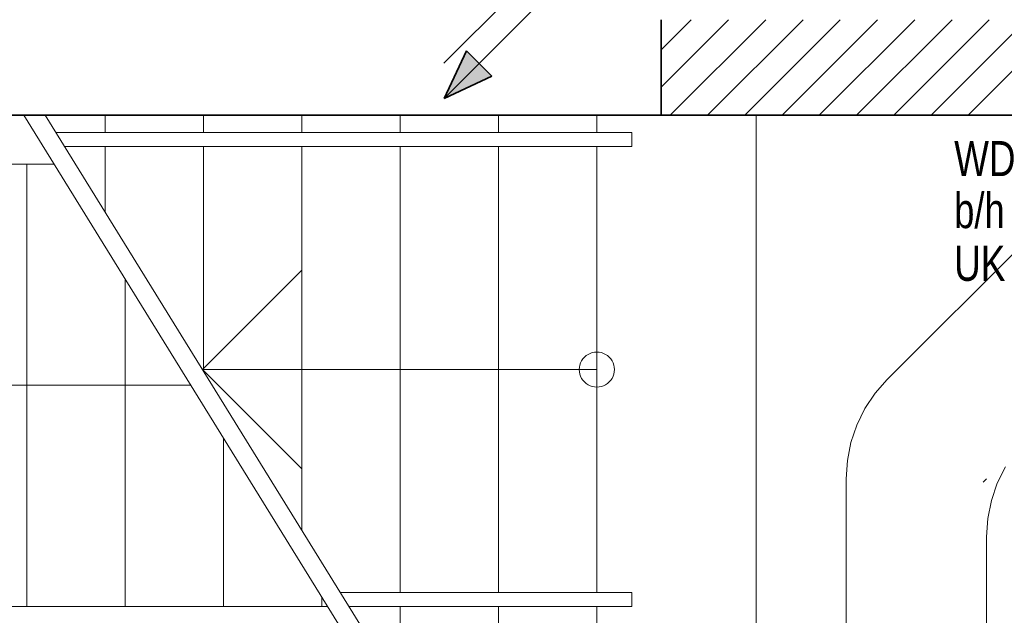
# Model space of a CAD drawing. Extents: x -297 to 573, y -46 to 548.
# Tile 92 of 256: x 42 to 98, y 278 to 312. Entities that reach past the tile are written whole.
import ezdxf
from ezdxf.lldxf.tags import DXFTag

# ---------------------------------------------------------------- set-up
doc = ezdxf.new("R2010")
doc.units = 0
doc.layers.get('0').update_dxf_attribs({"lineweight": 35})
for name, color, linetype, lineweight in [('5_EG-AUSBAU', 7, 'Continuous', 25), ('5_EG-BESTAND', 7, 'Continuous', 25), ('5_EG-DURCHBRÜCHE', 7, 'Continuous', 25), ('5_EG-HLSE', 7, 'Continuous', 25), ('5_EG-NEU', 7, 'Continuous', 25), ('5_EG-SCHRAFF-FILL', 7, 'Continuous', 25)]:
    doc.layers.add(name, color=color, linetype=linetype, lineweight=lineweight)
doc.layers.add('H_Ruecklauf', color=5, linetype='Continuous', lineweight=35, true_color=0x0000ff)
doc.layers.add('H_Vorlauf', color=1, linetype='Continuous', lineweight=35, true_color=0xff0000)
doc.styles.get("Standard").update_dxf_attribs({"font": 'arial.ttf'})
tags = doc.linetypes.add('ALL_S14', pattern=[0.002, 0.001, -0.001]).pattern_tags.tags
tags[6:7] = [DXFTag(74, 4), DXFTag(75, 0), DXFTag(340, '0'), DXFTag(46, 1.0), DXFTag(50, 0.0), DXFTag(44, 0.0), DXFTag(45, 0.0)]
tags[4:5] = [DXFTag(74, 4), DXFTag(75, 0), DXFTag(340, '0'), DXFTag(46, 1.0), DXFTag(50, 0.0), DXFTag(44, 0.0), DXFTag(45, 0.0)]
tags = doc.linetypes.add('ALL_S17', pattern=[0.0005, 0, -0.0005]).pattern_tags.tags
tags[6:7] = [DXFTag(74, 4), DXFTag(75, 0), DXFTag(340, '0'), DXFTag(46, 1.0), DXFTag(50, 0.0), DXFTag(44, 0.0), DXFTag(45, 0.0)]
tags[4:5] = [DXFTag(74, 4), DXFTag(75, 0), DXFTag(340, '0'), DXFTag(46, 1.0), DXFTag(50, 0.0), DXFTag(44, 0.0), DXFTag(45, 0.0)]

# ---------------------------------------------------------------- blocks, each defined once
blk = doc.blocks.new('Referenz-A07ALD4Q1N', base_point=(-101.907, -12.836))
at = {"layer": '5_EG-AUSBAU', "color": 0, "lineweight": 13}
for p, q in [((43.819, 305.743), (76.618, 305.743)), ((76.618, 304.943), (76.618, 305.743)), ((44.313, 304.943), (76.618, 304.943)), ((76.618, 279.543), (60.011, 279.543)), ((76.618, 278.743), (76.618, 279.543)), ((28.468, 278.743), (59.288, 278.743)), ((76.618, 278.743), (60.505, 278.743))]:
    blk.add_line(p, q, dxfattribs=at)
at = {"layer": '5_EG-BESTAND', "color": 0, "lineweight": 35}
for p, q in [((78.275, 312.177), (78.275, 306.74)), ((78.275, 306.74), (-30.185, 306.743))]:
    blk.add_line(p, q, dxfattribs=at)
at = {"layer": '5_EG-BESTAND', "color": 0, "lineweight": 13}
for p, q in [((41.983, 306.743), (59.906, 277.743)), ((43.2, 306.743), (61.123, 277.743)), ((46.618, 306.743), (46.618, 305.743)), ((52.218, 306.743), (52.218, 305.743)), ((57.818, 305.743), (57.818, 306.743)), ((63.418, 305.743), (63.418, 306.743)), ((69.018, 305.743), (69.018, 306.743)), ((74.618, 305.743), (74.618, 306.743)), ((46.618, 304.943), (46.618, 301.214)), ((52.218, 304.943), (52.218, 292.153)), ((57.818, 283.092), (57.818, 304.943)), ((63.418, 279.543), (63.418, 304.943)), ((69.018, 279.543), (69.018, 304.943)), ((74.618, 279.543), (74.618, 304.943)), ((30.954, 303.95), (43.709, 303.95)), ((42.154, 278.743), (42.154, 303.95)), ((52.162, 292.243), (57.818, 297.898)), ((47.754, 278.743), (47.754, 297.405)), ((73.752, 292.743), (73.694, 292.625)), ((73.824, 292.851), (73.752, 292.743)), ((73.91, 292.95), (73.824, 292.851)), ((74.009, 293.036), (73.91, 292.95)), ((74.118, 293.109), (74.009, 293.036)), ((74.235, 293.167), (74.118, 293.109)), ((74.359, 293.209), (74.235, 293.167)), ((74.487, 293.234), (74.359, 293.209)), ((74.618, 293.243), (74.487, 293.234)), ((74.748, 293.234), (74.618, 293.243)), ((74.876, 293.209), (74.748, 293.234)), ((75, 293.167), (74.876, 293.209)), ((75.118, 293.109), (75, 293.167)), ((75.226, 293.036), (75.118, 293.109)), ((75.325, 292.95), (75.226, 293.036)), ((75.411, 292.851), (75.325, 292.95)), ((75.484, 292.743), (75.411, 292.851)), ((75.541, 292.625), (75.484, 292.743)), ((74.618, 292.243), (52.162, 292.243)), ((52.162, 292.243), (57.818, 286.587)), ((73.626, 292.373), (73.618, 292.243)), ((73.618, 292.243), (73.626, 292.112)), ((73.652, 292.502), (73.626, 292.373)), ((73.694, 292.625), (73.652, 292.502)), ((75.583, 292.502), (75.541, 292.625)), ((75.609, 292.373), (75.583, 292.502)), ((75.618, 292.243), (75.609, 292.373)), ((75.609, 292.112), (75.618, 292.243)), ((73.626, 292.112), (73.652, 291.984)), ((73.652, 291.984), (73.694, 291.86)), ((73.694, 291.86), (73.752, 291.743)), ((73.752, 291.743), (73.824, 291.634)), ((73.824, 291.634), (73.91, 291.536)), ((75.325, 291.536), (75.411, 291.634)), ((75.411, 291.634), (75.484, 291.743)), ((75.484, 291.743), (75.541, 291.86)), ((75.541, 291.86), (75.583, 291.984)), ((75.583, 291.984), (75.609, 292.112)), ((51.499, 291.346), (15.468, 291.346)), ((73.91, 291.536), (74.009, 291.449)), ((74.009, 291.449), (74.118, 291.377)), ((74.118, 291.377), (74.235, 291.319)), ((74.235, 291.319), (74.359, 291.277)), ((74.359, 291.277), (74.487, 291.251)), ((74.487, 291.251), (74.618, 291.243)), ((74.618, 291.243), (74.748, 291.251)), ((74.748, 291.251), (74.876, 291.277)), ((74.876, 291.277), (75, 291.319)), ((75, 291.319), (75.118, 291.377)), ((75.118, 291.377), (75.226, 291.449)), ((75.226, 291.449), (75.325, 291.536)), ((53.354, 278.743), (53.354, 288.344)), ((58.954, 278.743), (58.954, 279.283)), ((63.418, 277.743), (63.418, 278.743)), ((69.018, 277.743), (69.018, 278.743)), ((74.618, 277.743), (74.618, 278.743))]:
    blk.add_line(p, q, dxfattribs=at)
at = {"layer": '5_EG-HLSE', "color": 0, "linetype": 'ALL_S14', "lineweight": 13, "ltscale": 0.13}
for p, q in [((91.158, 291.678), (103.42, 303.939)), ((91.158, 291.678), (90.468, 290.891)), ((90.468, 290.891), (89.886, 290.021)), ((89.886, 290.021), (89.424, 289.082)), ((89.424, 289.082), (89.087, 288.091)), ((89.087, 288.091), (88.883, 287.065)), ((88.883, 287.065), (88.815, 286.021)), ((97.886, 286.707), (97.424, 285.769)), ((88.815, 286.021), (88.815, 234.014)), ((96.625, 285.831), (96.815, 286.021)), ((97.424, 285.769), (97.087, 284.778)), ((97.087, 284.778), (96.883, 283.751)), ((96.883, 283.751), (96.815, 282.707)), ((96.815, 282.707), (96.815, 234.017))]:
    blk.add_line(p, q, dxfattribs=at)
at = {"layer": '5_EG-NEU', "color": 0, "lineweight": 35}
blk.add_line((78.275, 306.74), (98.475, 306.74), dxfattribs=at)
at = {"layer": '5_EG-NEU', "color": 0, "linetype": 'ALL_S17', "lineweight": 13, "ltscale": 0.13}
blk.add_line((83.7, 306.769), (83.7, 246.222), dxfattribs=at)
at = {"layer": '5_EG-SCHRAFF-FILL', "color": 0, "lineweight": 13}
for p, q in [((78.275, 310.457), (79.995, 312.177)), ((78.275, 308.336), (82.116, 312.177)), ((78.275, 310.457), (79.995, 312.177)), ((78.275, 308.336), (82.116, 312.177)), ((78.8, 306.74), (84.237, 312.177)), ((78.8, 306.74), (84.237, 312.177)), ((80.921, 306.74), (86.358, 312.177)), ((80.921, 306.74), (86.358, 312.177)), ((83.043, 306.74), (88.48, 312.177)), ((83.043, 306.74), (88.48, 312.177)), ((85.164, 306.74), (90.601, 312.177)), ((85.164, 306.74), (90.601, 312.177)), ((87.285, 306.74), (92.722, 312.177)), ((87.285, 306.74), (92.722, 312.177)), ((89.407, 306.74), (94.844, 312.177)), ((89.407, 306.74), (94.844, 312.177)), ((91.528, 306.74), (96.965, 312.177)), ((91.528, 306.74), (96.965, 312.177)), ((93.649, 306.74), (98.475, 311.566)), ((93.649, 306.74), (98.475, 311.566)), ((95.77, 306.74), (98.475, 309.444)), ((95.77, 306.74), (98.475, 309.444))]:
    blk.add_line(p, q, dxfattribs=at)
at = {"layer": '5_EG-DURCHBRÜCHE', "color": 0, "lineweight": 18, "char_height": 2, "attachment_point": 1}
for s, insert in [('{\\W0.75;\\fArial;WD}', (94.968, 305.267)), ('{\\W0.74;\\fArial;b/h}', (94.968, 302.303)), ('{\\W0.75;\\fArial;UK}', (94.968, 299.299))]:
    blk.add_mtext(s, dxfattribs=dict(at, insert=insert))
blk = doc.blocks.new('Steigleitung Heizung-A07ALD7M1N', base_point=(65.911, 309.695))
at = {"color": 0, "lineweight": -2}
for p, q in [((73.919, 318.544), (73.875, 318.479)), ((73.971, 318.603), (73.919, 318.544)), ((74.03, 318.655), (73.971, 318.603)), ((74.095, 318.698), (74.03, 318.655)), ((74.165, 318.733), (74.095, 318.698)), ((74.24, 318.758), (74.165, 318.733)), ((74.317, 318.773), (74.24, 318.758)), ((74.395, 318.779), (74.317, 318.773)), ((74.473, 318.773), (74.395, 318.779)), ((74.55, 318.758), (74.473, 318.773)), ((74.624, 318.733), (74.55, 318.758)), ((74.695, 318.698), (74.624, 318.733)), ((74.76, 318.655), (74.695, 318.698)), ((74.819, 318.603), (74.76, 318.655)), ((74.871, 318.544), (74.819, 318.603)), ((74.914, 318.479), (74.871, 318.544)), ((73.8, 318.257), (73.795, 318.179)), ((73.795, 318.179), (73.8, 318.1)), ((73.815, 318.334), (73.8, 318.257)), ((73.8, 318.1), (73.815, 318.023)), ((73.841, 318.408), (73.815, 318.334)), ((73.815, 318.023), (73.841, 317.949)), ((73.875, 318.479), (73.841, 318.408)), ((73.841, 317.949), (73.875, 317.879)), ((74.949, 318.408), (74.914, 318.479)), ((74.914, 317.879), (74.949, 317.949)), ((74.974, 318.334), (74.949, 318.408)), ((74.949, 317.949), (74.974, 318.023)), ((74.99, 318.257), (74.974, 318.334)), ((74.974, 318.023), (74.99, 318.1)), ((74.995, 318.179), (74.99, 318.257)), ((74.99, 318.1), (74.995, 318.179)), ((73.971, 317.754), (65.911, 309.695)), ((71.252, 316.486), (73.971, 317.754)), ((72.703, 315.035), (73.971, 317.754)), ((73.875, 317.879), (73.919, 317.813)), ((73.919, 317.813), (73.971, 317.754)), ((73.971, 317.754), (74.03, 317.703)), ((74.03, 317.703), (74.095, 317.659)), ((74.095, 317.659), (74.165, 317.624)), ((74.165, 317.624), (74.24, 317.599)), ((74.24, 317.599), (74.317, 317.584)), ((74.317, 317.584), (74.395, 317.579)), ((74.395, 317.579), (74.473, 317.584)), ((74.473, 317.584), (74.55, 317.599)), ((74.55, 317.599), (74.624, 317.624)), ((74.624, 317.624), (74.695, 317.659)), ((74.695, 317.659), (74.76, 317.703)), ((74.76, 317.703), (74.819, 317.754)), ((74.819, 317.754), (74.871, 317.813)), ((74.871, 317.813), (74.914, 317.879)), ((72.703, 315.035), (71.252, 316.486))]:
    blk.add_line(p, q, dxfattribs=at)
for points in [[(73.379, 316.486), (71.252, 316.486), (73.971, 317.754)], [(72.703, 315.035), (73.379, 316.486), (71.252, 316.486)]]:
    blk.add_solid(points, dxfattribs=at)
blk = doc.blocks.new('Steigleitung Heizung-A07ALD7O1N', base_point=(65.917, 307.686))
at = {"color": 0, "lineweight": -2}
for p, q in [((73.822, 316.325), (73.806, 316.248)), ((73.847, 316.399), (73.822, 316.325)), ((73.881, 316.47), (73.847, 316.399)), ((73.925, 316.535), (73.881, 316.47)), ((73.977, 316.594), (73.925, 316.535)), ((74.036, 316.646), (73.977, 316.594)), ((74.101, 316.689), (74.036, 316.646)), ((74.171, 316.724), (74.101, 316.689)), ((74.246, 316.749), (74.171, 316.724)), ((74.323, 316.765), (74.246, 316.749)), ((74.401, 316.77), (74.323, 316.765)), ((74.479, 316.765), (74.401, 316.77)), ((74.556, 316.749), (74.479, 316.765)), ((74.631, 316.724), (74.556, 316.749)), ((74.701, 316.689), (74.631, 316.724)), ((74.766, 316.646), (74.701, 316.689)), ((74.825, 316.594), (74.766, 316.646)), ((74.877, 316.535), (74.825, 316.594)), ((74.921, 316.47), (74.877, 316.535)), ((74.955, 316.399), (74.921, 316.47)), ((74.981, 316.325), (74.955, 316.399)), ((74.996, 316.248), (74.981, 316.325)), ((73.977, 315.746), (65.917, 307.686)), ((73.806, 316.248), (73.801, 316.17)), ((73.801, 316.17), (73.806, 316.091)), ((73.806, 316.091), (73.822, 316.014)), ((73.822, 316.014), (73.847, 315.94)), ((73.847, 315.94), (73.881, 315.87)), ((73.881, 315.87), (73.925, 315.805)), ((73.925, 315.805), (73.977, 315.746)), ((73.977, 315.746), (74.036, 315.694)), ((74.036, 315.694), (74.101, 315.65)), ((74.701, 315.65), (74.766, 315.694)), ((74.766, 315.694), (74.825, 315.746)), ((74.825, 315.746), (74.877, 315.805)), ((74.877, 315.805), (74.921, 315.87)), ((74.921, 315.87), (74.955, 315.94)), ((74.955, 315.94), (74.981, 316.014)), ((74.981, 316.014), (74.996, 316.091)), ((75.001, 316.17), (74.996, 316.248)), ((74.996, 316.091), (75.001, 316.17)), ((74.101, 315.65), (74.171, 315.615)), ((74.171, 315.615), (74.246, 315.59)), ((74.246, 315.59), (74.323, 315.575)), ((74.323, 315.575), (74.401, 315.57)), ((74.401, 315.57), (74.479, 315.575)), ((74.479, 315.575), (74.556, 315.59)), ((74.556, 315.59), (74.631, 315.615)), ((74.631, 315.615), (74.701, 315.65)), ((67.185, 310.405), (65.917, 307.686)), ((67.185, 310.405), (68.636, 308.954)), ((68.636, 308.954), (65.917, 307.686))]:
    blk.add_line(p, q, dxfattribs=at)
for points in [[(68.636, 308.954), (66.508, 308.954), (67.185, 310.405)], [(65.917, 307.686), (68.636, 308.954), (66.508, 308.954)]]:
    blk.add_solid(points, dxfattribs=at)

msp = doc.modelspace()

# ---------------------------------------------------------------- block references
at = {"color": 251, "lineweight": 25, "ltscale": 0.25, "true_color": 0x585858}
msp.add_blockref('Referenz-A07ALD4Q1N', (-101.907, -12.836), dxfattribs=at)
at = {"layer": 'H_Ruecklauf', "ltscale": 0.35}
msp.add_blockref('Steigleitung Heizung-A07ALD7O1N', (65.917, 307.686), dxfattribs=at)
at = {"layer": 'H_Vorlauf', "ltscale": 0.35}
msp.add_blockref('Steigleitung Heizung-A07ALD7M1N', (65.911, 309.695), dxfattribs=at)

doc.saveas('drawing.dxf')
